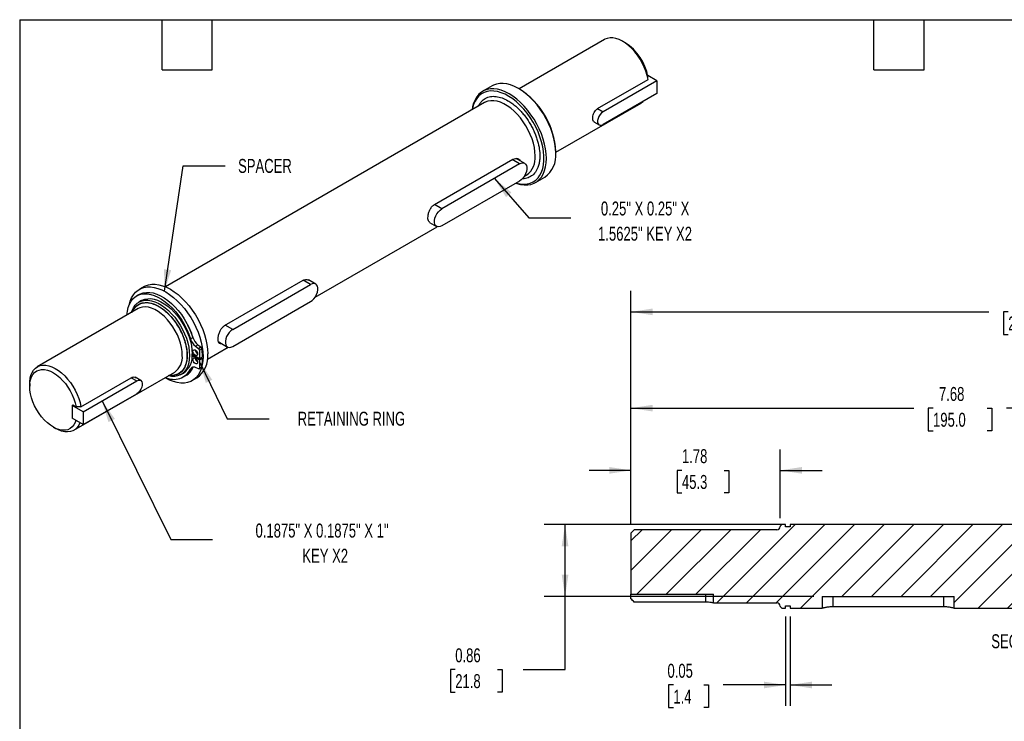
# Model space of a CAD drawing. Header units: inches. Extents: x 0.2 to 10.8, y 0.2 to 8.2.
# Tile 2 of 3: x 0.2 to 6.1, y 4.1 to 8.2. Entities that reach past the tile are written whole.
import ezdxf

# ---------------------------------------------------------------- set-up
doc = ezdxf.new("R2010")
doc.units = ezdxf.units.IN
doc.header["$MEASUREMENT"] = 0
doc.layers.add('DIMENSIONS', color=140, linetype='Continuous', lineweight=25)
doc.layers.add('TEXT', color=140, linetype='Continuous', lineweight=25)
doc.layers.add('HATCH', color=6, linetype='Continuous')
doc.styles.add('SLDTEXTSTYLE0', font='TXT', dxfattribs={"width": 0.7})
doc.dimstyles.new('SLDDIMSTYLE0', dxfattribs={"dimtxt": 0.084961, "dimasz": 0.13, "dimexe": 0, "dimexo": 0.0625, "dimgap": 0.02124, "dimtad": 0, "dimtih": 1, "dimtoh": 1, "dimlfac": 2, "dimrnd": 1e-09, "dimdsep": 46, "dimtxsty": 'SLDTEXTSTYLE0', "dimsah": 1, "dimcen": 0.09, "dimadec": 0, "dimazin": 2, "dimtfac": 1, "dimtofl": 0, "dimtmove": 0, "dimatfit": 3, "dimfxl": 0, "dimfrac": 2, "dimtolj": 1, "dimtzin": 12, "dimarcsym": 0})
doc.dimstyles.new('SLDDIMSTYLE1', dxfattribs={"dimtxt": 0.084961, "dimasz": 0.13, "dimexe": 0, "dimexo": 0.0625, "dimgap": 0.02124, "dimtad": 0, "dimtih": 1, "dimtoh": 1, "dimlfac": 2, "dimrnd": 1e-09, "dimzin": 12, "dimdsep": 46, "dimtxsty": 'SLDTEXTSTYLE0', "dimsah": 1, "dimcen": 0.09, "dimadec": 0, "dimazin": 3, "dimtfac": 1, "dimtofl": 0, "dimtmove": 0, "dimatfit": 3, "dimfxl": 0, "dimfrac": 2, "dimtolj": 1, "dimtzin": 12, "dimarcsym": 0})
doc.dimstyles.new('SLDDIMSTYLE2', dxfattribs={"dimtxt": 0.084961, "dimasz": 0.13, "dimexe": 0, "dimexo": 0.0625, "dimgap": 0.02124, "dimtad": 0, "dimtih": 1, "dimtoh": 1, "dimlfac": 2, "dimrnd": 1e-09, "dimzin": 12, "dimdsep": 46, "dimtxsty": 'SLDTEXTSTYLE0', "dimsah": 1, "dimcen": 0.09, "dimadec": 0, "dimazin": 3, "dimtfac": 1, "dimtmove": 0, "dimatfit": 0, "dimfxl": 0, "dimfrac": 2, "dimtolj": 1, "dimtzin": 12, "dimarcsym": 0})
doc.dimstyles.new('SLDDIMSTYLE3', dxfattribs={"dimtxt": 0.084961, "dimasz": 0.13, "dimexe": 0, "dimexo": 0.0625, "dimgap": 0.02124, "dimtad": 0, "dimtih": 1, "dimtoh": 1, "dimlfac": 2, "dimrnd": 1e-09, "dimdsep": 46, "dimtxsty": 'SLDTEXTSTYLE0', "dimsah": 1, "dimcen": 0.09, "dimadec": 0, "dimazin": 2, "dimtfac": 1, "dimtmove": 0, "dimatfit": 0, "dimfxl": 0, "dimfrac": 2, "dimtolj": 1, "dimtzin": 12, "dimarcsym": 0})
doc.dimstyles.new('SLDDIMSTYLE6', dxfattribs={"dimtxt": 0.18, "dimasz": 0.13, "dimexe": 0, "dimexo": 0.0625, "dimgap": 0, "dimtad": 0, "dimtih": 1, "dimtoh": 1, "dimdec": 0, "dimrnd": 1e-09, "dimzin": 0, "dimdsep": 46, "dimtxsty": 'Standard', "dimsah": 1, "dimcen": 0.09, "dimadec": 0, "dimazin": 0, "dimtfac": 0.13, "dimtdec": 0, "dimtofl": 0, "dimtmove": 0, "dimatfit": 3, "dimfxl": 0, "dimfrac": 2, "dimtolj": 1, "dimtzin": 0, "dimarcsym": 0})

# ---------------------------------------------------------------- blocks, each defined once
blk = doc.blocks.new('SW_NOTE_0_6')
at = {"layer": 'TEXT', "color": 0, "char_height": 0.083333, "attachment_point": 2, "style": 'SLDTEXTSTYLE0'}
for s, insert in [('0.25" X 0.25" X', (0.4439, 0.0978)), ('1.5625" KEY X2', (0.4433, -0.0527))]:
    blk.add_mtext(s, dxfattribs=dict(at, insert=insert))
blk = doc.blocks.new('SW_NOTE_0_7')
at = {"layer": 'TEXT', "color": 0, "attachment_point": 2, "style": 'SLDTEXTSTYLE0'}
for s, insert, char_height in [('0.1875" X 0.1875" X 1"', (0.6538, 0.0958), 0.083333), ('KEY X2', (0.6727, -0.0547), 0.08333)]:
    blk.add_mtext(s, dxfattribs=dict(at, insert=insert, char_height=char_height))
blk = doc.blocks.new('_D_11')
at = {"layer": 'DIMENSIONS'}
for p, q in [((3.9, 5.2338), (3.9, 6.0546)), ((7.7392, 5.3398), (7.7392, 6.0546)), ((3.9, 5.9296), (5.5883, 5.9296)), ((5.7035, 5.9296), (5.6749, 5.9296)), ((5.6749, 5.9296), (5.6749, 5.7945)), ((6.0266, 5.9296), (6.0551, 5.9296)), ((6.0551, 5.9296), (6.0551, 5.7945)), ((7.7392, 5.9296), (6.1417, 5.9296)), ((5.6749, 5.7945), (5.7035, 5.7945)), ((6.0551, 5.7945), (6.0266, 5.7945))]:
    blk.add_line(p, q, dxfattribs=at)
for points in [[(3.9, 5.9296), (4.03, 5.9096), (4.03, 5.9496)], [(7.7392, 5.9296), (7.6092, 5.9496), (7.6092, 5.9096)]]:
    blk.add_solid(points, dxfattribs=at)
at = {"layer": 'DIMENSIONS', "char_height": 0.08333, "attachment_point": 1, "style": 'SLDTEXTSTYLE0'}
for s, insert in [('7.68', (5.7388, 6.056)), ('195.0', (5.7035, 5.902))]:
    blk.add_mtext(s, dxfattribs=dict(at, insert=insert))
blk = doc.blocks.new('_D_13')
at = {"layer": 'DIMENSIONS'}
for p, q in [((3.9, 5.2338), (3.9, 6.6297)), ((8.7283, 5.2338), (8.7283, 6.6297)), ((3.9, 6.5047), (6.0374, 6.5047)), ((6.1526, 6.5047), (6.124, 6.5047)), ((6.124, 6.5047), (6.124, 6.3697)), ((6.4757, 6.5047), (6.5043, 6.5047)), ((6.5043, 6.5047), (6.5043, 6.3697)), ((8.7283, 6.5047), (6.5909, 6.5047)), ((6.124, 6.3697), (6.1526, 6.3697)), ((6.5043, 6.3697), (6.4757, 6.3697))]:
    blk.add_line(p, q, dxfattribs=at)
for points in [[(3.9, 6.5047), (4.03, 6.4847), (4.03, 6.5247)], [(8.7283, 6.5047), (8.5983, 6.5247), (8.5983, 6.4847)]]:
    blk.add_solid(points, dxfattribs=at)
at = {"layer": 'DIMENSIONS', "char_height": 0.08333, "attachment_point": 1, "style": 'SLDTEXTSTYLE0'}
for s, insert in [('9.66', (6.1879, 6.6312)), ('245.3', (6.1526, 6.4771))]:
    blk.add_mtext(s, dxfattribs=dict(at, insert=insert))
blk = doc.blocks.new('_D_15')
at = {"layer": 'DIMENSIONS'}
for p, q in [((4.7998, 5.2347), (3.3813, 5.2347)), ((3.5063, 4.8052), (3.5063, 5.2347)), ((4.9923, 4.8052), (3.3813, 4.8052)), ((3.5063, 4.3684), (3.5063, 4.8052)), ((2.8506, 4.3684), (2.8221, 4.3684)), ((2.8221, 4.3684), (2.8221, 4.2334)), ((3.1031, 4.3684), (3.1316, 4.3684)), ((3.1316, 4.3684), (3.1316, 4.2334)), ((3.2563, 4.3684), (3.5063, 4.3684)), ((2.8221, 4.2334), (2.8506, 4.2334)), ((3.1316, 4.2334), (3.1031, 4.2334))]:
    blk.add_line(p, q, dxfattribs=at)
for points in [[(3.5063, 5.2347), (3.4863, 5.1047), (3.5263, 5.1047)], [(3.5063, 4.8052), (3.5263, 4.9352), (3.4863, 4.9352)]]:
    blk.add_solid(points, dxfattribs=at)
at = {"layer": 'DIMENSIONS', "char_height": 0.08333, "attachment_point": 1, "style": 'SLDTEXTSTYLE0'}
for s, insert in [('0.86', (2.8506, 4.4949)), ('21.8', (2.8506, 4.3408))]:
    blk.add_mtext(s, dxfattribs=dict(at, insert=insert))
blk = doc.blocks.new('_D_16')
at = {"layer": 'DIMENSIONS'}
for p, q in [((4.8232, 4.6847), (4.8232, 4.151)), ((4.8498, 4.6847), (4.8498, 4.151)), ((4.1531, 4.276), (4.1246, 4.276)), ((4.1246, 4.276), (4.1246, 4.141)), ((4.3349, 4.276), (4.3634, 4.276)), ((4.3634, 4.276), (4.3634, 4.141)), ((4.8232, 4.276), (4.45, 4.276)), ((4.8498, 4.276), (5.0998, 4.276)), ((4.1246, 4.141), (4.1531, 4.141)), ((4.3634, 4.141), (4.3349, 4.141))]:
    blk.add_line(p, q, dxfattribs=at)
for points in [[(4.8232, 4.276), (4.6932, 4.296), (4.6932, 4.256)], [(4.8498, 4.276), (4.9798, 4.256), (4.9798, 4.296)]]:
    blk.add_solid(points, dxfattribs=at)
at = {"layer": 'DIMENSIONS', "char_height": 0.08333, "attachment_point": 1, "style": 'SLDTEXTSTYLE0'}
for s, insert in [('0.05', (4.1178, 4.4025)), ('1.4', (4.1531, 4.2484))]:
    blk.add_mtext(s, dxfattribs=dict(at, insert=insert))
blk = doc.blocks.new('_D_17')
at = {"layer": 'DIMENSIONS'}
for p, q in [((3.9, 5.2338), (3.9, 5.6831)), ((4.7907, 5.2731), (4.7907, 5.6831)), ((3.9, 5.5581), (3.65, 5.5581)), ((4.2041, 5.5581), (4.1756, 5.5581)), ((4.1756, 5.5581), (4.1756, 5.423)), ((4.4566, 5.5581), (4.4851, 5.5581)), ((4.4851, 5.5581), (4.4851, 5.423)), ((4.7907, 5.5581), (5.0407, 5.5581)), ((4.1756, 5.423), (4.2041, 5.423)), ((4.4851, 5.423), (4.4566, 5.423))]:
    blk.add_line(p, q, dxfattribs=at)
for points in [[(3.9, 5.5581), (3.77, 5.5781), (3.77, 5.5381)], [(4.7907, 5.5581), (4.9207, 5.5381), (4.9207, 5.5781)]]:
    blk.add_solid(points, dxfattribs=at)
at = {"layer": 'DIMENSIONS', "char_height": 0.08333, "attachment_point": 1, "style": 'SLDTEXTSTYLE0'}
for s, insert in [('1.78', (4.2041, 5.6845)), ('45.3', (4.2041, 5.5305))]:
    blk.add_mtext(s, dxfattribs=dict(at, insert=insert))

msp = doc.modelspace()

# ---------------------------------------------------------------- hatches: boundary and pattern name
at = {"layer": 'HATCH'}
h = msp.add_hatch(dxfattribs=at)
h.set_pattern_fill('ANSI31', color=256, style=0)
edge = h.paths.add_edge_path(flags=0)
edge.add_line((5.8297, 4.8052), (5.8297, 4.7347))
edge.add_line((5.8297, 4.7347), (6.814, 4.7347))
edge.add_line((6.814, 4.7347), (6.814, 4.8052))
edge.add_line((6.814, 4.8052), (7.6014, 4.8052))
edge.add_line((7.6014, 4.8052), (7.6014, 4.7347))
edge.add_line((7.6014, 4.7347), (7.7195, 4.7347))
edge.add_arc((7.7195, 4.715), 0.0197, 0, 90, ccw=False)
edge.add_line((7.7392, 4.715), (7.7392, 4.6796))
edge.add_line((7.7392, 4.6796), (7.749, 4.6697))
edge.add_line((7.749, 4.6697), (7.8277, 4.6697))
edge.add_line((7.8277, 4.6697), (7.8376, 4.6796))
edge.add_line((7.8376, 4.6796), (7.8376, 4.7463))
edge.add_arc((7.8573, 4.7463), 0.0197, 90, 180, ccw=False)
edge.add_line((7.8573, 4.7659), (8.2362, 4.7659))
edge.add_line((8.2362, 4.7659), (8.2362, 4.8181))
edge.add_line((8.2362, 4.8181), (8.7283, 4.8181))
edge.add_line((8.7283, 4.8181), (8.7283, 5.1838))
edge.add_line((8.7283, 5.1838), (8.7086, 5.2034))
edge.add_line((8.7086, 5.2034), (7.8573, 5.2034))
edge.add_arc((7.8573, 5.2231), 0.0197, 180, 270, ccw=False)
edge.add_line((7.8376, 5.2231), (7.8376, 5.2898))
edge.add_line((7.8376, 5.2898), (7.8277, 5.2996))
edge.add_line((7.8277, 5.2996), (7.749, 5.2996))
edge.add_line((7.749, 5.2996), (7.7392, 5.2898))
edge.add_line((7.7392, 5.2898), (7.7392, 5.2544))
edge.add_arc((7.7195, 5.2544), 0.0197, 270, 360, ccw=False)
edge.add_line((7.7195, 5.2347), (4.8498, 5.2347))
edge.add_line((4.8498, 5.2347), (4.8498, 5.2199))
edge.add_line((4.8498, 5.2199), (4.8232, 5.2199))
edge.add_line((4.8232, 5.2199), (4.8232, 5.2347))
edge.add_line((4.8232, 5.2347), (4.8006, 5.2347))
edge.add_line((4.8006, 5.2347), (4.7907, 5.2248))
edge.add_line((4.7907, 5.2248), (4.7907, 5.2231))
edge.add_arc((4.771, 5.2231), 0.0197, 270, 360, ccw=False)
edge.add_line((4.771, 5.2034), (3.9197, 5.2034))
edge.add_line((3.9197, 5.2034), (3.9, 5.1838))
edge.add_line((3.9, 5.1838), (3.9, 4.8181))
edge.add_line((3.9, 4.8181), (4.3921, 4.8181))
edge.add_line((4.3921, 4.8181), (4.3921, 4.7659))
edge.add_line((4.3921, 4.7659), (4.771, 4.7659))
edge.add_arc((4.771, 4.7463), 0.0197, 0, 90, ccw=False)
edge.add_line((4.7907, 4.7463), (4.7907, 4.7445))
edge.add_line((4.7907, 4.7445), (4.8006, 4.7347))
edge.add_line((4.8006, 4.7347), (4.8232, 4.7347))
edge.add_line((4.8232, 4.7347), (4.8232, 4.7494))
edge.add_line((4.8232, 4.7494), (4.8498, 4.7494))
edge.add_line((4.8498, 4.7494), (4.8498, 4.7347))
edge.add_line((4.8498, 4.7347), (5.0423, 4.7347))
edge.add_line((5.0423, 4.7347), (5.0423, 4.8052))
edge.add_line((5.0423, 4.8052), (5.8297, 4.8052))

# ---------------------------------------------------------------- linework, layer by layer
for p, q in [((3.7412, 8.1312), (3.2317, 7.8371)), ((3.8646, 8.1123), (3.8506, 8.1204)), ((3.7008, 7.7191), (4.0017, 7.8928)), ((4.0542, 7.885), (3.7338, 7.7001)), ((4.0542, 7.885), (3.9999, 7.9164)), ((4.0542, 7.885), (4.0542, 7.8085)), ((3.0702, 7.855), (3.0146, 7.8228)), ((3.2347, 7.8353), (3.2278, 7.8393)), ((4.0542, 7.8085), (3.7338, 7.6235)), ((3.0262, 7.7545), (1.1206, 6.6545)), ((3.0273, 7.7552), (3.0262, 7.7545)), ((3.4504, 7.4582), (3.96, 7.7523)), ((3.7008, 7.7191), (3.7338, 7.7001)), ((3.6791, 7.6392), (3.7103, 7.6212)), ((2.7262, 7.1461), (3.1946, 7.4165)), ((3.2343, 7.3884), (3.1901, 7.4139)), ((3.2655, 7.3915), (3.2141, 7.4212)), ((3.4504, 7.4536), (3.4504, 7.4617)), ((3.2343, 7.3884), (2.7703, 7.1205)), ((3.2617, 7.3131), (3.2761, 7.3215)), ((3.2761, 7.3215), (3.2789, 7.3232)), ((3.3295, 7.2773), (3.3852, 7.3094)), ((3.2343, 7.2863), (2.7703, 7.0185)), ((2.7703, 7.1205), (2.7261, 7.146)), ((2.0134, 6.5925), (2.7429, 7.0136)), ((2.6977, 7.0392), (2.739, 7.0154)), ((0.9924, 6.6554), (0.9645, 6.6394)), ((1.4735, 6.4229), (1.9419, 6.6933)), ((1.522, 6.3999), (1.986, 6.6678)), ((1.986, 6.6678), (1.9419, 6.6933)), ((2.0173, 6.6709), (1.9736, 6.6961)), ((0.963, 6.6086), (0.9482, 6.6)), ((0.9782, 6.5722), (0.9622, 6.563)), ((1.522, 6.2978), (1.986, 6.5657)), ((0.9569, 6.5239), (0.3549, 6.1763)), ((1.522, 6.3999), (1.4778, 6.4254)), ((1.2696, 6.3429), (1.2845, 6.3515)), ((1.2993, 6.2998), (1.3142, 6.3084)), ((1.2993, 6.2998), (1.3173, 6.2867)), ((1.3142, 6.3084), (1.3321, 6.2953)), ((1.3173, 6.2867), (1.3321, 6.2953)), ((1.3706, 6.2214), (1.4946, 6.293)), ((1.4386, 6.3248), (1.4907, 6.2948)), ((1.2798, 6.2437), (1.324, 6.2173)), ((1.324, 6.2259), (1.2799, 6.2505)), ((1.3233, 6.2754), (1.3382, 6.284)), ((1.3233, 6.2754), (1.324, 6.2259)), ((1.324, 6.2259), (1.3389, 6.2344)), ((1.3382, 6.284), (1.3389, 6.2344)), ((1.2861, 6.1745), (1.2845, 6.1716)), ((1.324, 6.2173), (1.3233, 6.1686)), ((1.3233, 6.1686), (1.3382, 6.1772)), ((1.324, 6.2173), (1.3389, 6.2259)), ((1.3316, 6.2302), (1.3389, 6.2259)), ((1.3389, 6.2259), (1.3382, 6.1772)), ((0.5737, 5.7975), (1.1757, 6.145)), ((1.1747, 6.1444), (1.1757, 6.145)), ((1.2122, 6.13), (1.2282, 6.1392)), ((1.2277, 6.1158), (1.2425, 6.1243)), ((1.2696, 6.1631), (1.2845, 6.1716)), ((1.3173, 6.1643), (1.2993, 6.1719)), ((1.3213, 6.1642), (1.3361, 6.1728)), ((0.3096, 6.0762), (0.3096, 6.0601)), ((0.6154, 5.938), (0.9163, 6.1117)), ((0.6289, 5.9077), (0.9493, 6.0926)), ((0.9163, 6.1117), (0.9493, 6.0926)), ((0.9727, 6.0949), (0.9399, 6.1139)), ((1.2795, 6.0938), (1.3073, 6.1099)), ((0.6289, 5.8311), (0.9493, 6.0161)), ((0.5626, 5.9459), (0.5682, 5.9491)), ((0.6289, 5.9077), (0.5626, 5.9459)), ((0.5626, 5.9459), (0.5626, 5.8694)), ((0.5682, 5.9491), (0.5872, 5.9382)), ((0.6289, 5.9077), (0.6289, 5.8311)), ((0.6289, 5.8311), (0.5626, 5.8694)), ((0.4503, 5.8163), (0.4643, 5.8083)), ((4.8006, 5.2347), (4.7907, 5.2248)), ((4.8232, 5.2347), (4.8006, 5.2347)), ((4.8232, 5.2199), (4.8232, 5.2347)), ((7.7195, 5.2347), (4.8498, 5.2347)), ((4.8498, 5.2347), (4.8498, 5.2199)), ((3.9197, 5.2034), (3.9, 5.1838)), ((3.9, 5.1838), (3.9, 4.8181)), ((4.771, 5.2034), (3.9197, 5.2034)), ((4.7907, 5.2248), (4.7907, 5.2231)), ((4.8498, 5.2199), (4.8232, 5.2199)), ((3.9, 4.8181), (4.3921, 4.8181)), ((3.9, 4.7912), (3.9, 4.8181)), ((4.3452, 4.771), (3.9197, 4.771)), ((4.3452, 4.8181), (4.3452, 4.771)), ((4.3921, 4.7659), (4.3921, 4.8181)), ((4.3921, 4.7659), (4.771, 4.7659)), ((5.0423, 4.8052), (5.0423, 4.7347)), ((5.0423, 4.8052), (5.8297, 4.8052)), ((5.1048, 4.8052), (5.1048, 4.7426)), ((5.7672, 4.7426), (5.7672, 4.8052)), ((5.8297, 4.7347), (5.8297, 4.8052)), ((4.7907, 4.7463), (4.7907, 4.7445)), ((4.7907, 4.7445), (4.8006, 4.7347)), ((4.8006, 4.7347), (4.8232, 4.7347)), ((4.8232, 4.7494), (4.8498, 4.7494)), ((4.8232, 4.7347), (4.8232, 4.7494)), ((4.8498, 4.7494), (4.8498, 4.7347)), ((4.8498, 4.7347), (5.0423, 4.7347)), ((5.7672, 4.7426), (5.1048, 4.7426)), ((5.8297, 4.7347), (6.814, 4.7347))]:
    msp.add_line(p, q)
at = {"flags": 128}
for points in [[(4.0017, 7.8928), (3.9964, 7.9173), (3.9889, 7.9421), (3.9792, 7.9668), (3.9675, 7.9913), (3.954, 8.0149), (3.9389, 8.0374), (3.9225, 8.0584), (3.9049, 8.0777), (3.8865, 8.0948), (3.8676, 8.1095), (3.8483, 8.1217), (3.8292, 8.1311), (3.8103, 8.1375), (3.7921, 8.1409), (3.7747, 8.1412), (3.7586, 8.1385), (3.7439, 8.1327), (3.7412, 8.1312)], [(3.2125, 7.2738), (3.2183, 7.2718), (3.2409, 7.2657), (3.2626, 7.2628), (3.2834, 7.263), (3.3029, 7.2664), (3.3211, 7.2729), (3.3375, 7.2824), (3.3522, 7.2949), (3.3649, 7.3101), (3.3755, 7.328), (3.3838, 7.3483), (3.3899, 7.3708), (3.3935, 7.3953), (3.3947, 7.4215), (3.3935, 7.4491), (3.3899, 7.4778), (3.3838, 7.5072), (3.3755, 7.5372), (3.3649, 7.5673), (3.3522, 7.5972), (3.3375, 7.6266), (3.3211, 7.6551), (3.3029, 7.6825), (3.2834, 7.7085), (3.2626, 7.7327), (3.2409, 7.7549), (3.2183, 7.7749), (3.1953, 7.7924), (3.172, 7.8072), (3.1488, 7.8193), (3.1257, 7.8283), (3.1032, 7.8344), (3.0815, 7.8373), (3.0607, 7.8371), (3.0411, 7.8337), (3.023, 7.8272), (3.0065, 7.8177), (2.9919, 7.8052), (2.9792, 7.79), (2.9686, 7.7721), (2.9602, 7.7518), (2.9542, 7.7293), (2.9513, 7.7113)], [(3.2146, 7.275), (3.2163, 7.2744), (3.2383, 7.2694), (3.2594, 7.2675), (3.2795, 7.2688), (3.2983, 7.2732), (3.3156, 7.2806), (3.3312, 7.2911), (3.3449, 7.3045), (3.3565, 7.3206), (3.366, 7.3393), (3.3732, 7.3603), (3.3781, 7.3834), (3.3805, 7.4084), (3.3805, 7.4349), (3.3781, 7.4627), (3.3732, 7.4914), (3.366, 7.5208), (3.3565, 7.5504), (3.3449, 7.58), (3.3312, 7.6092), (3.3156, 7.6376), (3.2983, 7.6651), (3.2795, 7.6912), (3.2594, 7.7156), (3.2383, 7.7381), (3.2163, 7.7585), (3.1937, 7.7764), (3.1708, 7.7918), (3.1479, 7.8043), (3.1251, 7.8139), (3.1028, 7.8205), (3.0812, 7.824), (3.0605, 7.8243), (3.0411, 7.8215), (3.023, 7.8155), (3.0065, 7.8065), (2.9919, 7.7946), (2.9792, 7.7798), (2.9686, 7.7624), (2.9602, 7.7425), (2.9542, 7.7204), (2.9526, 7.7121)], [(3.4504, 7.4536), (3.4492, 7.4812), (3.4456, 7.5099), (3.4395, 7.5394), (3.4312, 7.5693), (3.4206, 7.5994), (3.4079, 7.6293), (3.3932, 7.6587), (3.3767, 7.6873), (3.3586, 7.7147), (3.3391, 7.7406), (3.3183, 7.7648), (3.2965, 7.7871), (3.274, 7.807), (3.251, 7.8245), (3.2277, 7.8394), (3.2044, 7.8514), (3.1814, 7.8605), (3.1589, 7.8665), (3.1371, 7.8694), (3.1164, 7.8692), (3.0968, 7.8658), (3.0787, 7.8593), (3.0702, 7.855)], [(3.3279, 7.4359), (3.3267, 7.4603), (3.3232, 7.4858), (3.3173, 7.5119), (3.3091, 7.5384), (3.2989, 7.5649), (3.2866, 7.591), (3.2725, 7.6164), (3.2567, 7.6408), (3.2395, 7.6638), (3.2212, 7.685), (3.2019, 7.7043), (3.1819, 7.7213), (3.1614, 7.7359), (3.1409, 7.7477), (3.1205, 7.7568), (3.1005, 7.7628), (3.0811, 7.7659), (3.0628, 7.7658), (3.0456, 7.7627), (3.0298, 7.7565), (3.0273, 7.7552)], [(3.96, 7.7523), (3.9675, 7.7573), (3.9721, 7.7611)], [(3.7338, 7.7001), (3.7244, 7.6931), (3.7159, 7.6836), (3.7087, 7.6724), (3.7036, 7.6603), (3.701, 7.6483), (3.701, 7.6374), (3.7036, 7.6285), (3.7087, 7.6223), (3.7159, 7.6192), (3.7244, 7.6197), (3.7338, 7.6235)], [(3.2343, 7.3884), (3.2449, 7.393), (3.2548, 7.3944), (3.2636, 7.3925), (3.2707, 7.3874), (3.2756, 7.3793), (3.2782, 7.3688), (3.2782, 7.3565), (3.2756, 7.3431), (3.2707, 7.3294), (3.2636, 7.3161), (3.2548, 7.304), (3.2449, 7.2939), (3.2343, 7.2863)], [(2.7703, 7.0185), (2.7597, 7.0138), (2.7497, 7.0124), (2.7409, 7.0144), (2.7339, 7.0195), (2.7289, 7.0275), (2.7264, 7.038), (2.7264, 7.0503), (2.7289, 7.0637), (2.7339, 7.0775), (2.7409, 7.0908), (2.7497, 7.1028), (2.7597, 7.1129), (2.7703, 7.1205)], [(0.9051, 6.5503), (0.9102, 6.5683), (0.9185, 6.5886), (0.9291, 6.6065), (0.9418, 6.6218), (0.9565, 6.6342), (0.973, 6.6437), (0.9911, 6.6502), (1.0106, 6.6536), (1.0314, 6.6538), (1.0532, 6.6509), (1.0757, 6.6449), (1.0987, 6.6358), (1.122, 6.6238), (1.1453, 6.6089), (1.1683, 6.5914), (1.1908, 6.5714), (1.2126, 6.5492), (1.2333, 6.525), (1.2529, 6.4991), (1.271, 6.4717), (1.2875, 6.4431), (1.3022, 6.4137), (1.3149, 6.3838), (1.3254, 6.3537), (1.3338, 6.3238), (1.3398, 6.2943), (1.3435, 6.2656), (1.3447, 6.238)], [(0.9924, 6.6554), (1.0008, 6.6598), (1.0189, 6.6663), (1.0385, 6.6697), (1.0592, 6.6699), (1.081, 6.667), (1.1035, 6.6609), (1.1265, 6.6519), (1.1498, 6.6398), (1.1731, 6.625), (1.1961, 6.6075), (1.2186, 6.5875), (1.2404, 6.5653), (1.2612, 6.5411), (1.2807, 6.5151), (1.2988, 6.4877), (1.3153, 6.4592), (1.33, 6.4298), (1.3427, 6.3999), (1.3533, 6.3698), (1.3616, 6.3398), (1.3677, 6.3104), (1.3713, 6.2817), (1.3725, 6.2541)], [(1.986, 6.5657), (1.9966, 6.5733), (2.0066, 6.5834), (2.0153, 6.5955), (2.0224, 6.6088), (2.0274, 6.6225), (2.0299, 6.6359), (2.0299, 6.6482), (2.0274, 6.6587), (2.0224, 6.6668), (2.0153, 6.6719), (2.0066, 6.6738), (1.9966, 6.6724), (1.986, 6.6678)], [(0.8906, 6.4856), (0.893, 6.5085), (0.8979, 6.5305), (0.9052, 6.5504), (0.9147, 6.5679), (0.9264, 6.5827), (0.9401, 6.5948), (0.9556, 6.6039), (0.9728, 6.6099), (0.9915, 6.6128), (1.0113, 6.6125), (1.0321, 6.6091), (1.0536, 6.6025), (1.0755, 6.5929), (1.0976, 6.5803), (1.1195, 6.565), (1.1411, 6.5471), (1.162, 6.5268), (1.1819, 6.5044), (1.2007, 6.4802), (1.2181, 6.4545), (1.2339, 6.4275), (1.2479, 6.3997), (1.2598, 6.3714), (1.2696, 6.3429)], [(0.963, 6.6086), (0.9705, 6.6125), (0.9877, 6.6185), (1.0063, 6.6214), (1.0262, 6.6211), (1.047, 6.6177), (1.0684, 6.6111), (1.0904, 6.6015), (1.1124, 6.5889), (1.1344, 6.5736), (1.1559, 6.5556), (1.1768, 6.5354), (1.1968, 6.513), (1.2156, 6.4888), (1.233, 6.4631), (1.2488, 6.4361), (1.2627, 6.4083), (1.2747, 6.38), (1.2845, 6.3515)], [(0.9173, 6.501), (0.9211, 6.5122), (0.9292, 6.5293), (0.9395, 6.5439), (0.9518, 6.5559), (0.9659, 6.565), (0.9816, 6.5712), (0.9988, 6.5743), (1.0172, 6.5744), (1.0365, 6.5713), (1.0565, 6.5652), (1.0769, 6.5562), (1.0975, 6.5443), (1.1179, 6.5298), (1.1379, 6.5128), (1.1572, 6.4935), (1.1756, 6.4723), (1.1927, 6.4493), (1.2085, 6.4249), (1.2226, 6.3995), (1.2349, 6.3734), (1.2452, 6.3469), (1.2533, 6.3204), (1.2592, 6.2943), (1.2628, 6.2688), (1.264, 6.2444)], [(0.9213, 6.5033), (0.9291, 6.5192), (0.9394, 6.5333), (0.9516, 6.5448), (0.9656, 6.5533), (0.9812, 6.559), (0.9982, 6.5615), (1.0164, 6.561), (1.0355, 6.5575), (1.0552, 6.5509), (1.0752, 6.5414), (1.0953, 6.5291), (1.1152, 6.5142), (1.1346, 6.4968), (1.1533, 6.4773), (1.1709, 6.456), (1.1872, 6.433), (1.2021, 6.4087), (1.2152, 6.3835), (1.2264, 6.3578), (1.2356, 6.3318), (1.2426, 6.306), (1.2474, 6.2807), (1.2497, 6.2562), (1.2497, 6.233), (1.2474, 6.2113), (1.2426, 6.1914), (1.2356, 6.1737), (1.2264, 6.1583), (1.2152, 6.1456), (1.2021, 6.1355), (1.1872, 6.1284), (1.1709, 6.1243), (1.1533, 6.1233), (1.14, 6.1244)], [(1.221, 6.2451), (1.2198, 6.2682), (1.2161, 6.2924), (1.2101, 6.3172), (1.2019, 6.3422), (1.1914, 6.3672), (1.1791, 6.3916), (1.1649, 6.4151), (1.1492, 6.4374), (1.1322, 6.458), (1.1141, 6.4767), (1.0953, 6.4932), (1.076, 6.5071), (1.0566, 6.5183), (1.0373, 6.5266), (1.0185, 6.5319), (1.0004, 6.5341), (0.9834, 6.5331), (0.9677, 6.529), (0.9569, 6.5239)], [(0.9782, 6.5722), (0.9819, 6.5742), (0.9976, 6.5804), (1.0148, 6.5835), (1.0332, 6.5836), (1.0525, 6.5806), (1.0725, 6.5745), (1.0929, 6.5655), (1.1135, 6.5536), (1.1339, 6.539), (1.1539, 6.522), (1.1732, 6.5028), (1.1916, 6.4815), (1.2088, 6.4585), (1.2245, 6.4342), (1.2386, 6.4088), (1.2509, 6.3826), (1.2612, 6.3562), (1.2693, 6.3297), (1.2752, 6.3035), (1.2788, 6.2781), (1.28, 6.2537)], [(1.522, 6.3999), (1.5114, 6.3923), (1.5015, 6.3822), (1.4927, 6.3702), (1.4856, 6.3569), (1.4807, 6.3431), (1.4781, 6.3297), (1.4781, 6.3174), (1.4807, 6.3069), (1.4856, 6.2989), (1.4927, 6.2938), (1.5015, 6.2918), (1.5114, 6.2932), (1.522, 6.2978)], [(1.3447, 6.238), (1.3435, 6.2118), (1.3398, 6.1874), (1.3338, 6.1648), (1.3254, 6.1445), (1.3149, 6.1266), (1.3022, 6.1114), (1.2875, 6.0989), (1.271, 6.0894), (1.2529, 6.0829), (1.2333, 6.0796), (1.2126, 6.0793), (1.1908, 6.0823), (1.1683, 6.0883), (1.1453, 6.0974), (1.122, 6.1094), (1.118, 6.1117)], [(1.264, 6.2444), (1.2628, 6.2214), (1.2592, 6.2001), (1.2533, 6.1808), (1.2452, 6.1637), (1.2349, 6.1491), (1.2226, 6.1371), (1.2085, 6.128), (1.1927, 6.1218), (1.1756, 6.1187), (1.1572, 6.1186), (1.1379, 6.1217), (1.136, 6.1221)], [(1.298, 6.2452), (1.2927, 6.2494), (1.2883, 6.2555), (1.2853, 6.2624), (1.2842, 6.2691), (1.2853, 6.2746), (1.2883, 6.278), (1.2927, 6.2789), (1.298, 6.277), (1.3033, 6.2728), (1.3078, 6.2667), (1.3107, 6.2598), (1.3118, 6.2531), (1.3107, 6.2477), (1.3078, 6.2442), (1.3033, 6.2433), (1.298, 6.2452)], [(0.3096, 6.0762), (0.3099, 6.0871), (0.3123, 6.1078), (0.317, 6.1266), (0.3241, 6.1432), (0.3333, 6.1575), (0.3445, 6.169), (0.3576, 6.1778), (0.3723, 6.1836), (0.3884, 6.1864), (0.4058, 6.186), (0.424, 6.1826), (0.4428, 6.1762), (0.462, 6.1668), (0.4813, 6.1547), (0.5002, 6.1399), (0.5186, 6.1228), (0.5362, 6.1036), (0.5526, 6.0825), (0.5677, 6.06), (0.5812, 6.0364), (0.5929, 6.012), (0.6025, 5.9872), (0.6101, 5.9624), (0.6154, 5.938)], [(1.298, 6.1962), (1.2927, 6.2004), (1.2883, 6.2065), (1.2853, 6.2134), (1.2842, 6.2201), (1.2853, 6.2256), (1.2883, 6.229), (1.2927, 6.2299), (1.298, 6.228), (1.3033, 6.2238), (1.3078, 6.2177), (1.3107, 6.2109), (1.3118, 6.2042), (1.3107, 6.1987), (1.3078, 6.1952), (1.3033, 6.1944), (1.298, 6.1962)], [(0.5857, 5.856), (0.5816, 5.8444), (0.5738, 5.8295), (0.5638, 5.8171), (0.5518, 5.8076), (0.5381, 5.8011), (0.5229, 5.7977), (0.5064, 5.7974), (0.4889, 5.8003), (0.4707, 5.8063), (0.4522, 5.8153), (0.4337, 5.8271), (0.4154, 5.8416), (0.3978, 5.8584), (0.3811, 5.8774), (0.3655, 5.8981), (0.3515, 5.9203), (0.3392, 5.9434), (0.3288, 5.9672), (0.3205, 5.9911), (0.3145, 6.0149), (0.3108, 6.038), (0.3096, 6.0601), (0.3108, 6.0808), (0.3145, 6.0997), (0.3205, 6.1165), (0.3288, 6.1309), (0.3392, 6.1427), (0.3515, 6.1516), (0.3655, 6.1575), (0.3811, 6.1604), (0.3978, 6.16), (0.4154, 6.1565), (0.4337, 6.1499), (0.4522, 6.1403), (0.4707, 6.1279), (0.4889, 6.113), (0.5064, 6.0957), (0.5229, 6.0763), (0.5381, 6.0553), (0.5518, 6.0329), (0.5638, 6.0096), (0.5738, 5.9858), (0.5816, 5.9618), (0.5872, 5.9382), (0.5872, 5.9382)], [(1.3233, 6.1686), (1.3232, 6.1673), (1.3229, 6.1661), (1.3223, 6.1651), (1.3216, 6.1644), (1.3207, 6.1639), (1.3196, 6.1638), (1.3185, 6.1639), (1.3173, 6.1643)], [(0.9493, 6.0926), (0.9586, 6.0965), (0.9672, 6.0969), (0.9743, 6.0939), (0.9794, 6.0877), (0.9821, 6.0787), (0.9821, 6.0678), (0.9794, 6.0559), (0.9743, 6.0437), (0.9672, 6.0325), (0.9586, 6.023), (0.9493, 6.0161)], [(0.6097, 5.8422), (0.6025, 5.827), (0.5929, 5.8134), (0.5812, 5.8025), (0.5677, 5.7944), (0.5526, 5.7893), (0.5362, 5.7872), (0.5186, 5.7883), (0.5002, 5.7924), (0.4813, 5.7996), (0.4643, 5.8083)]]:
    msp.add_lwpolyline(points, dxfattribs=at)
for centre, radius, start, end in [((3.6996, 7.8537), 0.3067, 10.40596, 57.47716), ((2.9837, 7.4413), 0.4672, 2.49734, 57.49729), ((3.1984, 7.4252), 0.13, 308.27013, 4.74643), ((3.2946, 7.4373), 0.1567, 305.32586, 5.98632), ((0.8938, 6.233), 0.4088, 15.70798, 28.49209), ((0.8944, 6.2332), 0.4081, 15.77056, 28.01593), ((1.3667, 6.3764), 0.0859, 196.81782, 232.2861), ((1.3519, 6.3678), 0.0859, 196.81782, 232.2861), ((1.3228, 6.283), 0.0154, 3.46261, 52.7462), ((1.1102, 6.2349), 0.1112, 306.04763, 5.26455), ((1.1587, 6.2396), 0.1221, 304.69229, 6.61989), ((1.3295, 6.2793), 0.0306, 185.56965, 234.42497), ((1.2167, 6.2377), 0.1567, 305.32586, 5.98632), ((1.308, 6.2745), 0.0154, 3.46261, 52.7462), ((1.2886, 6.1537), 0.0212, 59.49592, 153.65121), ((1.3295, 6.2303), 0.0306, 185.56965, 234.42497), ((1.3335, 6.1767), 0.00473, 304.32782, 5.72141), ((1.1711, 6.2114), 0.1098, 243.03063, 333.85081), ((1.1893, 6.2137), 0.104, 300.76376, 336.125), ((4.771, 5.2231), 0.0197, 270, 0), ((4.771, 4.7463), 0.0197, 0, 90)]:
    msp.add_arc(centre, radius, start, end)
for points in [[(4.0017, 7.8928), (4.0016, 7.8983), (4.0015, 7.9037), (4.0013, 7.9091)], [(0.6154, 5.938), (0.606, 5.938), (0.5966, 5.9381), (0.5872, 5.9382)], [(3.9197, 4.771), (3.9131, 4.7777), (3.9065, 4.7845), (3.9, 4.7912)]]:
    msp.add_open_spline(points, degree=3)
for points, knots in [([(2.9899, 7.7336), (2.9917, 7.7375), (2.9962, 7.7467), (3.0086, 7.7637), (3.0251, 7.7778), (3.0446, 7.7868), (3.0604, 7.791), (3.0772, 7.7926), (3.1001, 7.7914), (3.1295, 7.7843), (3.1612, 7.7693), (3.1886, 7.7516), (3.2122, 7.7329), (3.2338, 7.7123), (3.2529, 7.6912), (3.2754, 7.6631), (3.2958, 7.6322), (3.3134, 7.5995), (3.3249, 7.5746), (3.3347, 7.5496), (3.3451, 7.5171), (3.3539, 7.4781), (3.3552, 7.4497), (3.3558, 7.4359)], [0, 0, 0, 0, 0.027216, 0.064142, 0.13945, 0.177147, 0.214859, 0.251771, 0.288697, 0.359497, 0.426295, 0.470842, 0.516777, 0.564008, 0.60092, 0.637846, 0.713154, 0.750852, 0.788564, 0.825475, 0.862401, 0.933201, 1, 1, 1, 1]), ([(3.6795, 7.6397), (3.678, 7.6405), (3.6743, 7.6426), (3.6718, 7.65), (3.6709, 7.6606), (3.6722, 7.6733), (3.6765, 7.6883), (3.6836, 7.7025), (3.6921, 7.7132), (3.6983, 7.7174), (3.7008, 7.7191)], [0, 0, 0, 0, 0.091396, 0.235621, 0.333483, 0.474372, 0.615186, 0.757948, 0.90219, 1, 1, 1, 1]), ([(3.1946, 7.4165), (3.1996, 7.4187), (3.2097, 7.4231), (3.2242, 7.421), (3.2346, 7.4153), (3.2377, 7.4089), (3.2385, 7.4071)], [0, 0, 0, 0, 0.291901, 0.583577, 0.881047, 1, 1, 1, 1]), ([(3.3558, 7.4359), (3.3555, 7.4272), (3.3549, 7.4093), (3.3504, 7.3847), (3.3434, 7.3638), (3.3347, 7.3466), (3.3216, 7.3283), (3.305, 7.3143), (3.2855, 7.3052), (3.2697, 7.3012), (3.258, 7.2995), (3.2514, 7.2999), (3.2507, 7.3)], [0, 0, 0, 0, 0.110404, 0.224233, 0.341281, 0.432757, 0.524267, 0.710897, 0.804319, 0.897777, 0.989252, 1, 1, 1, 1]), ([(2.6982, 7.04), (2.6964, 7.041), (2.6916, 7.0436), (2.6884, 7.0534), (2.6872, 7.0675), (2.6889, 7.0844), (2.6943, 7.1045), (2.7034, 7.1237), (2.7145, 7.1381), (2.7228, 7.1438), (2.7262, 7.1461)], [0, 0, 0, 0, 0.089594, 0.234247, 0.333469, 0.473577, 0.613586, 0.756189, 0.90087, 1, 1, 1, 1]), ([(1.9419, 6.6933), (1.9468, 6.6954), (1.9567, 6.6997), (1.9689, 6.699), (1.9741, 6.6951), (1.9755, 6.6941)], [0, 0, 0, 0, 0.4204345, 0.8405453, 1, 1, 1, 1]), ([(0.9234, 6.5045), (0.9234, 6.5046), (0.925, 6.51), (0.9305, 6.5185), (0.9417, 6.5351), (0.9602, 6.5504), (0.9827, 6.5586), (1.0025, 6.5605), (1.0228, 6.5594), (1.0488, 6.5531), (1.0802, 6.5383), (1.1117, 6.5168), (1.1376, 6.4932), (1.1579, 6.4708), (1.1777, 6.446), (1.2003, 6.4118), (1.2186, 6.3752), (1.2302, 6.3456), (1.2394, 6.3169), (1.2472, 6.2824), (1.2483, 6.2573), (1.2488, 6.2451)], [0, 0, 0, 0, 0.000201, 0.036762, 0.073338, 0.147932, 0.222525, 0.259086, 0.295662, 0.36579, 0.431954, 0.498119, 0.568247, 0.604807, 0.641384, 0.715977, 0.790571, 0.827131, 0.863708, 0.933835, 1, 1, 1, 1]), ([(1.4559, 6.3149), (1.4533, 6.3146), (1.4467, 6.3139), (1.4398, 6.3196), (1.4356, 6.33), (1.4345, 6.3443), (1.4361, 6.3612), (1.4416, 6.3813), (1.4506, 6.4005), (1.4618, 6.4149), (1.4701, 6.4206), (1.4735, 6.4229)], [0, 0, 0, 0, 0.080651, 0.205228, 0.331508, 0.418128, 0.54044, 0.662666, 0.787157, 0.913461, 1, 1, 1, 1]), ([(1.2488, 6.2451), (1.2483, 6.2336), (1.2472, 6.2098), (1.2394, 6.1843), (1.2302, 6.1662), (1.2186, 6.15), (1.2003, 6.1346), (1.1778, 6.1262), (1.1578, 6.1248), (1.1477, 6.1243), (1.1422, 6.1256), (1.1422, 6.1257)], [0, 0, 0, 0, 0.153158, 0.31549, 0.40012, 0.484787, 0.657456, 0.830125, 0.914756, 0.999423, 1, 1, 1, 1]), ([(0.9163, 6.1117), (0.92, 6.1133), (0.9275, 6.1165), (0.9365, 6.116), (0.9402, 6.1132), (0.9412, 6.1124)], [0, 0, 0, 0, 0.42292, 0.845602, 1, 1, 1, 1]), ([(4.3921, 4.7659), (4.3921, 4.7659), (4.3918, 4.766), (4.3906, 4.7663), (4.3897, 4.7664), (4.3873, 4.7669), (4.3859, 4.7672), (4.3825, 4.7678), (4.3805, 4.7681), (4.3741, 4.7691), (4.3689, 4.7698), (4.3576, 4.7707), (4.3514, 4.771), (4.3452, 4.771)], [0, 0, 0, 0, 0.125, 0.125, 0.25, 0.25, 0.375, 0.375, 0.5, 0.5, 0.75, 0.75, 1, 1, 1, 1]), ([(5.1048, 4.7426), (5.1007, 4.7426), (5.0966, 4.7425), (5.0886, 4.7421), (5.0846, 4.7418), (5.077, 4.7411), (5.0735, 4.7406), (5.0667, 4.7397), (5.0635, 4.7391), (5.0578, 4.7381), (5.0552, 4.7376), (5.0506, 4.7366), (5.0487, 4.7362), (5.0455, 4.7355), (5.0443, 4.7352), (5.0427, 4.7348), (5.0423, 4.7347), (5.0423, 4.7347)], [0, 0, 0, 0, 0.125, 0.125, 0.25, 0.25, 0.375, 0.375, 0.5, 0.5, 0.625, 0.625, 0.75, 0.75, 0.875, 0.875, 1, 1, 1, 1]), ([(5.8297, 4.7347), (5.8297, 4.7347), (5.8293, 4.7348), (5.8277, 4.7352), (5.8265, 4.7355), (5.8234, 4.7362), (5.8214, 4.7366), (5.8169, 4.7376), (5.8143, 4.7381), (5.8085, 4.7391), (5.8054, 4.7397), (5.7986, 4.7406), (5.795, 4.7411), (5.7875, 4.7418), (5.7835, 4.7421), (5.7754, 4.7425), (5.7713, 4.7426), (5.7672, 4.7426)], [0, 0, 0, 0, 0.125, 0.125, 0.25, 0.25, 0.375, 0.375, 0.5, 0.5, 0.625, 0.625, 0.75, 0.75, 0.875, 0.875, 1, 1, 1, 1])]:
    msp.add_open_spline(points, degree=3, knots=knots)
at = {"layer": 'TEXT'}
for p, q in [((0.25, 8.25), (10.75, 8.25)), ((0.25, 8.25), (0.25, 0.25)), ((1.1, 7.95), (1.1, 8.25)), ((1.4, 7.95), (1.4, 8.25)), ((5.35, 7.95), (5.35, 8.25)), ((5.65, 7.95), (5.65, 8.25)), ((1.1, 7.95), (1.4, 7.95)), ((5.35, 7.95), (5.65, 7.95))]:
    msp.add_line(p, q, dxfattribs=at)

# ---------------------------------------------------------------- block references
for name, p in [('SW_NOTE_0_6', (3.5405, 7.0661)), ('SW_NOTE_0_7', (1.4015, 5.1442))]:
    msp.add_blockref(name, p, dxfattribs=at)

# ---------------------------------------------------------------- texts
at = {"layer": 'TEXT', "attachment_point": 2, "style": 'SLDTEXTSTYLE0'}
for s, insert, char_height in [('SPACER', (1.7144, 7.4183), 0.08333), ('RETAINING RING', (2.2307, 5.9082), 0.083333), ('SECTION A-A', (6.3005, 4.579), 0.083333)]:
    msp.add_mtext(s, dxfattribs=dict(at, insert=insert, char_height=char_height))

# ---------------------------------------------------------------- dimensions: what is measured, and where the dimension line sits
at = {"layer": 'DIMENSIONS'}
for base, p1, p2, angle, dimstyle, picture, middle in [((3.9, 6.5047), (8.7283, 5.1838), (3.9, 5.1838), 0, 'SLDDIMSTYLE1', '_D_13', (6.3142, 6.5047)), ((7.7392, 5.9296), (3.9, 5.1838), (7.7392, 5.2898), 0, 'SLDDIMSTYLE1', '_D_11', (5.865, 5.9296)), ((3.9, 5.5581), (4.7907, 5.2231), (3.9, 5.1838), 0, 'SLDDIMSTYLE2', '_D_17', (4.3304, 5.5581)), ((3.5063, 5.2347), (5.0423, 4.8052), (4.8498, 5.2347), 90, 'SLDDIMSTYLE0', '_D_15', (3.5063, 4.3684))]:
    dim = msp.add_linear_dim(base=base, p1=p1, p2=p2, angle=angle, dimstyle=dimstyle, dxfattribs=at)
    dim.commit()
    dim.dimension.update_dxf_attribs({"geometry": picture, "text_midpoint": middle, "dimtype": 160})
dim = msp.add_linear_dim(base=(4.8498, 4.276), p1=(4.8232, 4.7347), p2=(4.8498, 4.7347), dimstyle='SLDDIMSTYLE3', dxfattribs=at)
dim.commit()
dim.dimension.update_dxf_attribs({"geometry": '_D_16', "text_midpoint": (4.244, 4.276), "dimtype": 160})

# ---------------------------------------------------------------- leaders
at = {"layer": 'TEXT'}
for points in [[(1.1139, 6.6283), (1.2265, 7.3762), (1.4765, 7.3762)], [(3.0846, 7.302), (3.2905, 7.0661), (3.5405, 7.0661)], [(1.3239, 6.2066), (1.4892, 5.8658), (1.7392, 5.8658)], [(0.7415, 5.9726), (1.1515, 5.1442), (1.4015, 5.1442)]]:
    msp.add_leader(points, dimstyle='SLDDIMSTYLE6', dxfattribs=at)

doc.saveas('drawing.dxf')
